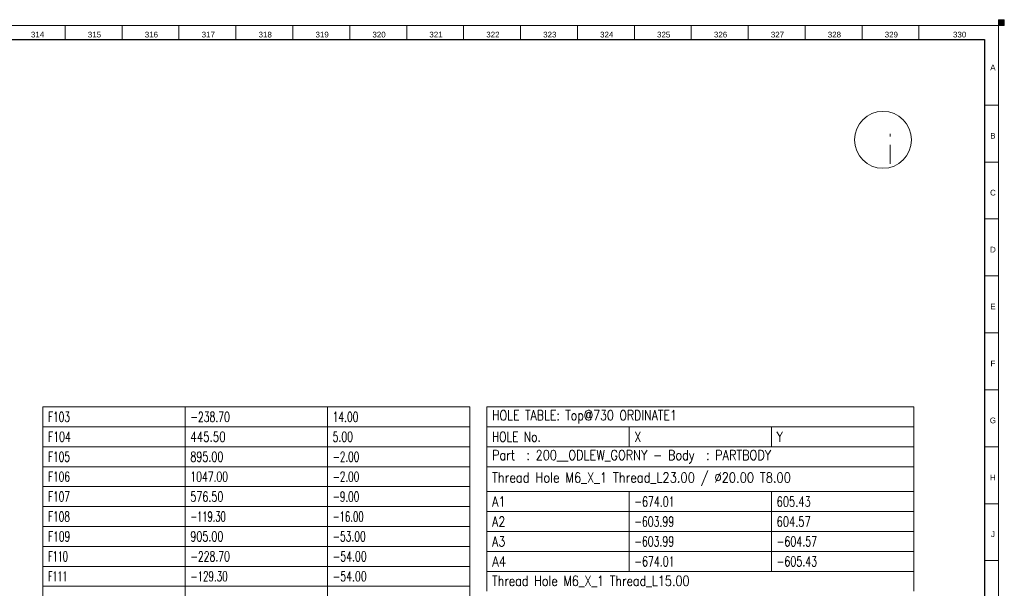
# Model space of a CAD drawing. Header units: millimetres. Extents: x -34 to 6620, y -230 to 4700.
# Tile 189 of 189: x 6274 to 6620, y 4500 to 4700. Entities that reach past the tile are written whole.
import ezdxf

# ---------------------------------------------------------------- set-up
doc = ezdxf.new("R2010")
doc.units = ezdxf.units.MM
doc.layers.add('1', color=7, linetype='Continuous', true_color=0xffffff)
doc.styles.add('Arial Unicode MS', font='Arial Unicode MS')
doc.styles.add('latin_extended', font='simplex.shx')

# ---------------------------------------------------------------- blocks, each defined once
blk = doc.blocks.new('IDSYMBOL0')
at = {"layer": '1', "color": 2, "linetype": 'Continuous', "lineweight": 13, "insert": (6579.751931, 4649.431523), "char_height": 10, "attachment_point": 7, "line_spacing_factor": 0.963855, "style": 'latin_extended'}
blk.add_mtext('\\W0.0656;i', dxfattribs=at)
blk = doc.blocks.new('HATCH5')
at = {"color": 3, "lineweight": 13}
for p, q in [((6618, 4699.98951), (6620, 4699.98951)), ((6618, 4699.94718), (6620, 4699.94718)), ((6618, 4699.90485), (6620, 4699.90485)), ((6618, 4699.86252), (6620, 4699.86252)), ((6618, 4699.82019), (6620, 4699.82019)), ((6618, 4699.77786), (6620, 4699.77786)), ((6618, 4699.73553), (6620, 4699.73553)), ((6618, 4699.6932), (6620, 4699.6932)), ((6618, 4699.65087), (6620, 4699.65087)), ((6618, 4699.60854), (6620, 4699.60854)), ((6618, 4699.56621), (6620, 4699.56621)), ((6618, 4699.52388), (6620, 4699.52388)), ((6618, 4699.48155), (6620, 4699.48155)), ((6618, 4699.43922), (6620, 4699.43922)), ((6618, 4699.39689), (6620, 4699.39689)), ((6618, 4699.35456), (6620, 4699.35456)), ((6618, 4699.31223), (6620, 4699.31223)), ((6618, 4699.2699), (6620, 4699.2699)), ((6618, 4699.22757), (6620, 4699.22757)), ((6618, 4699.18524), (6620, 4699.18524)), ((6618, 4699.14291), (6620, 4699.14291)), ((6618, 4699.10058), (6620, 4699.10058)), ((6618, 4699.05825), (6620, 4699.05825)), ((6618, 4699.01592), (6620, 4699.01592)), ((6618, 4698.97359), (6620, 4698.97359)), ((6618, 4698.93126), (6620, 4698.93126)), ((6618, 4698.88893), (6620, 4698.88893)), ((6618, 4698.8466), (6620, 4698.8466)), ((6618, 4698.80427), (6620, 4698.80427)), ((6618, 4698.76194), (6620, 4698.76194)), ((6618, 4698.71961), (6620, 4698.71961)), ((6618, 4698.67728), (6620, 4698.67728)), ((6618, 4698.63495), (6620, 4698.63495)), ((6618, 4698.59262), (6620, 4698.59262)), ((6618, 4698.55029), (6620, 4698.55029)), ((6618, 4698.50796), (6620, 4698.50796)), ((6618, 4698.46563), (6620, 4698.46563)), ((6618, 4698.4233), (6620, 4698.4233)), ((6618, 4698.38097), (6620, 4698.38097)), ((6618, 4698.33864), (6620, 4698.33864)), ((6618, 4698.29631), (6620, 4698.29631)), ((6618, 4698.25398), (6620, 4698.25398)), ((6618, 4698.21165), (6620, 4698.21165)), ((6618, 4698.16932), (6620, 4698.16932)), ((6618, 4698.12699), (6620, 4698.12699)), ((6618, 4698.08466), (6620, 4698.08466)), ((6618, 4698.04233), (6620, 4698.04233)), ((6618, 4698), (6620, 4698))]:
    blk.add_line(p, q, dxfattribs=at)
blk = doc.blocks.new('TabularNote3')
at = {"layer": '1', "color": 163, "linetype": 'Continuous', "lineweight": 18}
for p, q in [((6438.170042, 4563.98561), (6488.170042, 4563.98561)), ((6438.170042, 4563.98561), (6438.170042, 4556.98561)), ((6488.170042, 4563.98561), (6538.170042, 4563.98561)), ((6538.170042, 4563.98561), (6588.170042, 4563.98561)), ((6588.170042, 4563.98561), (6588.170042, 4556.98561)), ((6438.170042, 4556.98561), (6488.170042, 4556.98561)), ((6438.170042, 4556.98561), (6438.170042, 4549.98561)), ((6488.170042, 4556.98561), (6538.170042, 4556.98561)), ((6488.170042, 4556.98561), (6488.170042, 4549.98561)), ((6538.170042, 4556.98561), (6588.170042, 4556.98561)), ((6538.170042, 4556.98561), (6538.170042, 4549.98561)), ((6588.170042, 4556.98561), (6588.170042, 4549.98561)), ((6438.170042, 4549.98561), (6488.170042, 4549.98561)), ((6438.170042, 4549.98561), (6438.170042, 4542.98561)), ((6488.170042, 4549.98561), (6538.170042, 4549.98561)), ((6538.170042, 4549.98561), (6588.170042, 4549.98561)), ((6588.170042, 4549.98561), (6588.170042, 4542.98561)), ((6438.170042, 4542.98561), (6488.170042, 4542.98561)), ((6438.170042, 4542.98561), (6438.170042, 4534.23561)), ((6488.170042, 4542.98561), (6538.170042, 4542.98561)), ((6538.170042, 4542.98561), (6588.170042, 4542.98561)), ((6588.170042, 4542.98561), (6588.170042, 4534.23561)), ((6438.170042, 4534.23561), (6488.170042, 4534.23561)), ((6438.170042, 4534.23561), (6438.170042, 4527.23561)), ((6488.170042, 4534.23561), (6538.170042, 4534.23561)), ((6488.170042, 4534.23561), (6488.170042, 4527.23561)), ((6538.170042, 4534.23561), (6588.170042, 4534.23561)), ((6538.170042, 4534.23561), (6538.170042, 4527.23561)), ((6588.170042, 4534.23561), (6588.170042, 4527.23561)), ((6438.170042, 4527.23561), (6488.170042, 4527.23561)), ((6438.170042, 4527.23561), (6438.170042, 4520.23561)), ((6488.170042, 4527.23561), (6538.170042, 4527.23561)), ((6488.170042, 4527.23561), (6488.170042, 4520.23561)), ((6538.170042, 4527.23561), (6588.170042, 4527.23561)), ((6538.170042, 4527.23561), (6538.170042, 4520.23561)), ((6588.170042, 4527.23561), (6588.170042, 4520.23561)), ((6438.170042, 4520.23561), (6488.170042, 4520.23561)), ((6438.170042, 4520.23561), (6438.170042, 4513.23561)), ((6488.170042, 4520.23561), (6538.170042, 4520.23561)), ((6488.170042, 4520.23561), (6488.170042, 4513.23561)), ((6538.170042, 4520.23561), (6588.170042, 4520.23561)), ((6538.170042, 4520.23561), (6538.170042, 4513.23561)), ((6588.170042, 4520.23561), (6588.170042, 4513.23561)), ((6438.170042, 4513.23561), (6488.170042, 4513.23561)), ((6438.170042, 4513.23561), (6438.170042, 4506.23561)), ((6488.170042, 4513.23561), (6538.170042, 4513.23561)), ((6488.170042, 4513.23561), (6488.170042, 4506.23561)), ((6538.170042, 4513.23561), (6588.170042, 4513.23561)), ((6538.170042, 4513.23561), (6538.170042, 4506.23561)), ((6588.170042, 4513.23561), (6588.170042, 4506.23561)), ((6438.170042, 4506.23561), (6488.170042, 4506.23561)), ((6438.170042, 4506.23561), (6438.170042, 4499.23561)), ((6488.170042, 4506.23561), (6538.170042, 4506.23561)), ((6538.170042, 4506.23561), (6588.170042, 4506.23561)), ((6588.170042, 4506.23561), (6588.170042, 4499.23561))]:
    blk.add_line(p, q, dxfattribs=at)
at = {"layer": '1', "color": 2, "linetype": 'Continuous', "lineweight": 13, "char_height": 3.5, "attachment_point": 4, "line_spacing_factor": 0.963855, "style": 'latin_extended'}
for s, insert in [('\\W0.8061;HOLE TABLE: Top@730 ORDINATE1', (6439.987542, 4560.48561)), ('\\W0.7760;HOLE No.', (6439.987542, 4553.48561)), ('\\W0.8300;X', (6489.987542, 4553.48561)), ('\\W0.8300;Y', (6539.987542, 4553.48561)), ('\\W0.8310;Part  : 200__ODLEW_GORNY - Body  : PARTBODY', (6439.987542, 4546.48561)), ('\\W0.8457;Thread Hole M6_X_1 Thread_L23.00 / %%c20.00 T8.00', (6439.987542, 4538.61061)), ('\\W0.8373;A1', (6439.987542, 4530.73561)), ('\\W0.6950;-674.01', (6489.987542, 4530.73561)), ('\\W0.7268;605.43', (6539.987542, 4530.73561)), ('\\W0.8250;A2', (6439.987542, 4523.73561)), ('\\W0.6861;-603.99', (6489.987542, 4523.73561)), ('\\W0.7268;604.57', (6539.987542, 4523.73561)), ('\\W0.8250;A3', (6439.987542, 4516.73561)), ('\\W0.6861;-603.99', (6489.987542, 4516.73561)), ('\\W0.6982;-604.57', (6539.987542, 4516.73561)), ('\\W0.6950;-674.01', (6489.987542, 4509.73561)), ('\\W0.6982;-605.43', (6539.987542, 4509.73561)), ('\\W0.8750;A4', (6439.987542, 4509.73561)), ('\\W0.8232;Thread Hole M6_X_1 Thread_L15.00', (6439.987542, 4502.73561))]:
    blk.add_mtext(s, dxfattribs=dict(at, insert=insert))
blk = doc.blocks.new('TabularNote4')
at = {"layer": '1', "color": 163, "linetype": 'Continuous', "lineweight": 18}
for p, q in [((6282.170042, 4563.98561), (6332.170042, 4563.98561)), ((6282.170042, 4563.98561), (6282.170042, 4556.98561)), ((6332.170042, 4563.98561), (6332.170042, 4556.98561)), ((6332.170042, 4563.98561), (6382.170042, 4563.98561)), ((6382.170042, 4563.98561), (6382.170042, 4556.98561)), ((6382.170042, 4563.98561), (6432.170042, 4563.98561)), ((6432.170042, 4563.98561), (6432.170042, 4556.98561)), ((6282.170042, 4556.98561), (6332.170042, 4556.98561)), ((6282.170042, 4556.98561), (6282.170042, 4549.98561)), ((6332.170042, 4556.98561), (6382.170042, 4556.98561)), ((6332.170042, 4556.98561), (6332.170042, 4549.98561)), ((6382.170042, 4556.98561), (6432.170042, 4556.98561)), ((6382.170042, 4556.98561), (6382.170042, 4549.98561)), ((6432.170042, 4556.98561), (6432.170042, 4549.98561)), ((6282.170042, 4549.98561), (6332.170042, 4549.98561)), ((6282.170042, 4549.98561), (6282.170042, 4542.98561)), ((6332.170042, 4549.98561), (6382.170042, 4549.98561)), ((6332.170042, 4549.98561), (6332.170042, 4542.98561)), ((6382.170042, 4549.98561), (6432.170042, 4549.98561)), ((6382.170042, 4549.98561), (6382.170042, 4542.98561)), ((6432.170042, 4549.98561), (6432.170042, 4542.98561)), ((6282.170042, 4542.98561), (6332.170042, 4542.98561)), ((6282.170042, 4542.98561), (6282.170042, 4535.98561)), ((6332.170042, 4542.98561), (6382.170042, 4542.98561)), ((6332.170042, 4542.98561), (6332.170042, 4535.98561)), ((6382.170042, 4542.98561), (6432.170042, 4542.98561)), ((6382.170042, 4542.98561), (6382.170042, 4535.98561)), ((6432.170042, 4542.98561), (6432.170042, 4535.98561)), ((6282.170042, 4535.98561), (6332.170042, 4535.98561)), ((6282.170042, 4535.98561), (6282.170042, 4528.98561)), ((6332.170042, 4535.98561), (6382.170042, 4535.98561)), ((6332.170042, 4535.98561), (6332.170042, 4528.98561)), ((6382.170042, 4535.98561), (6432.170042, 4535.98561)), ((6382.170042, 4535.98561), (6382.170042, 4528.98561)), ((6432.170042, 4535.98561), (6432.170042, 4528.98561)), ((6282.170042, 4528.98561), (6332.170042, 4528.98561)), ((6282.170042, 4528.98561), (6282.170042, 4521.98561)), ((6332.170042, 4528.98561), (6382.170042, 4528.98561)), ((6332.170042, 4528.98561), (6332.170042, 4521.98561)), ((6382.170042, 4528.98561), (6432.170042, 4528.98561)), ((6382.170042, 4528.98561), (6382.170042, 4521.98561)), ((6432.170042, 4528.98561), (6432.170042, 4521.98561)), ((6282.170042, 4521.98561), (6332.170042, 4521.98561)), ((6282.170042, 4521.98561), (6282.170042, 4514.98561)), ((6332.170042, 4521.98561), (6382.170042, 4521.98561)), ((6332.170042, 4521.98561), (6332.170042, 4514.98561)), ((6382.170042, 4521.98561), (6432.170042, 4521.98561)), ((6382.170042, 4521.98561), (6382.170042, 4514.98561)), ((6432.170042, 4521.98561), (6432.170042, 4514.98561)), ((6282.170042, 4514.98561), (6332.170042, 4514.98561)), ((6282.170042, 4514.98561), (6282.170042, 4507.98561)), ((6332.170042, 4514.98561), (6382.170042, 4514.98561)), ((6332.170042, 4514.98561), (6332.170042, 4507.98561)), ((6382.170042, 4514.98561), (6432.170042, 4514.98561)), ((6382.170042, 4514.98561), (6382.170042, 4507.98561)), ((6432.170042, 4514.98561), (6432.170042, 4507.98561)), ((6282.170042, 4507.98561), (6332.170042, 4507.98561)), ((6282.170042, 4507.98561), (6282.170042, 4500.98561)), ((6332.170042, 4507.98561), (6382.170042, 4507.98561)), ((6332.170042, 4507.98561), (6332.170042, 4500.98561)), ((6382.170042, 4507.98561), (6432.170042, 4507.98561)), ((6382.170042, 4507.98561), (6382.170042, 4500.98561)), ((6432.170042, 4507.98561), (6432.170042, 4500.98561)), ((6282.170042, 4500.98561), (6332.170042, 4500.98561)), ((6282.170042, 4500.98561), (6282.170042, 4493.98561)), ((6332.170042, 4500.98561), (6382.170042, 4500.98561)), ((6332.170042, 4500.98561), (6332.170042, 4493.98561)), ((6382.170042, 4500.98561), (6432.170042, 4500.98561)), ((6382.170042, 4500.98561), (6382.170042, 4493.98561)), ((6432.170042, 4500.98561), (6432.170042, 4493.98561))]:
    blk.add_line(p, q, dxfattribs=at)
at = {"layer": '1', "color": 2, "linetype": 'Continuous', "lineweight": 13, "char_height": 3.5, "attachment_point": 4, "line_spacing_factor": 0.963855, "style": 'latin_extended'}
for s, insert in [('\\W0.6563;F103', (6283.987542, 4560.48561)), ('\\W0.6809;-238.70', (6333.987542, 4560.48561)), ('\\W0.6713;14.00', (6383.987542, 4560.48561)), ('\\W0.6822;F104', (6283.987542, 4553.48561)), ('\\W0.7513;445.50', (6333.987542, 4553.48561)), ('\\W0.6807;5.00', (6383.987542, 4553.48561)), ('\\W0.6563;F105', (6283.987542, 4546.48561)), ('\\W0.7053;895.00', (6333.987542, 4546.48561)), ('\\W0.6492;-2.00', (6383.987542, 4546.48561)), ('\\W0.6563;F106', (6283.987542, 4539.48561)), ('\\W0.6795;1047.00', (6333.987542, 4539.48561)), ('\\W0.6492;-2.00', (6383.987542, 4539.48561)), ('\\W0.6563;F107', (6283.987542, 4532.48561)), ('\\W0.7053;576.50', (6333.987542, 4532.48561)), ('\\W0.6492;-9.00', (6383.987542, 4532.48561)), ('\\W0.6563;F108', (6283.987542, 4525.48561)), ('\\W0.6094;-119.30', (6333.987542, 4525.48561)), ('\\W0.6272;-16.00', (6383.987542, 4525.48561)), ('\\W0.6651;F109', (6283.987542, 4518.48561)), ('\\W0.7053;905.00', (6333.987542, 4518.48561)), ('\\W0.6679;-53.00', (6383.987542, 4518.48561)), ('\\W0.5950;F110', (6283.987542, 4511.48561)), ('\\W0.6809;-228.70', (6333.987542, 4511.48561)), ('\\W0.6882;-54.00', (6383.987542, 4511.48561)), ('\\W0.5802;F111', (6283.987542, 4504.48561)), ('\\W0.6439;-129.30', (6333.987542, 4504.48561)), ('\\W0.6882;-54.00', (6383.987542, 4504.48561))]:
    blk.add_mtext(s, dxfattribs=dict(at, insert=insert))
blk = doc.blocks.new('TabularNote5')
at = {"layer": '1', "color": 163, "linetype": 'Continuous', "lineweight": 18}
for p, q in [((6438.170042, 4563.98561), (6488.170042, 4563.98561)), ((6438.170042, 4563.98561), (6438.170042, 4556.98561)), ((6488.170042, 4563.98561), (6538.170042, 4563.98561)), ((6538.170042, 4563.98561), (6588.170042, 4563.98561)), ((6588.170042, 4563.98561), (6588.170042, 4556.98561)), ((6438.170042, 4556.98561), (6488.170042, 4556.98561)), ((6438.170042, 4556.98561), (6438.170042, 4549.98561)), ((6488.170042, 4556.98561), (6538.170042, 4556.98561)), ((6488.170042, 4556.98561), (6488.170042, 4549.98561)), ((6538.170042, 4556.98561), (6588.170042, 4556.98561)), ((6538.170042, 4556.98561), (6538.170042, 4549.98561)), ((6588.170042, 4556.98561), (6588.170042, 4549.98561)), ((6438.170042, 4549.98561), (6488.170042, 4549.98561)), ((6438.170042, 4549.98561), (6438.170042, 4542.98561)), ((6488.170042, 4549.98561), (6538.170042, 4549.98561)), ((6538.170042, 4549.98561), (6588.170042, 4549.98561)), ((6588.170042, 4549.98561), (6588.170042, 4542.98561)), ((6438.170042, 4542.98561), (6488.170042, 4542.98561)), ((6438.170042, 4542.98561), (6438.170042, 4534.23561)), ((6488.170042, 4542.98561), (6538.170042, 4542.98561)), ((6538.170042, 4542.98561), (6588.170042, 4542.98561)), ((6588.170042, 4542.98561), (6588.170042, 4534.23561)), ((6438.170042, 4534.23561), (6488.170042, 4534.23561)), ((6438.170042, 4534.23561), (6438.170042, 4527.23561)), ((6488.170042, 4534.23561), (6538.170042, 4534.23561)), ((6488.170042, 4534.23561), (6488.170042, 4527.23561)), ((6538.170042, 4534.23561), (6588.170042, 4534.23561)), ((6538.170042, 4534.23561), (6538.170042, 4527.23561)), ((6588.170042, 4534.23561), (6588.170042, 4527.23561)), ((6438.170042, 4527.23561), (6488.170042, 4527.23561)), ((6438.170042, 4527.23561), (6438.170042, 4520.23561)), ((6488.170042, 4527.23561), (6538.170042, 4527.23561)), ((6488.170042, 4527.23561), (6488.170042, 4520.23561)), ((6538.170042, 4527.23561), (6588.170042, 4527.23561)), ((6538.170042, 4527.23561), (6538.170042, 4520.23561)), ((6588.170042, 4527.23561), (6588.170042, 4520.23561)), ((6438.170042, 4520.23561), (6488.170042, 4520.23561)), ((6438.170042, 4520.23561), (6438.170042, 4513.23561)), ((6488.170042, 4520.23561), (6538.170042, 4520.23561)), ((6488.170042, 4520.23561), (6488.170042, 4513.23561)), ((6538.170042, 4520.23561), (6588.170042, 4520.23561)), ((6538.170042, 4520.23561), (6538.170042, 4513.23561)), ((6588.170042, 4520.23561), (6588.170042, 4513.23561)), ((6438.170042, 4513.23561), (6488.170042, 4513.23561)), ((6438.170042, 4513.23561), (6438.170042, 4506.23561)), ((6488.170042, 4513.23561), (6538.170042, 4513.23561)), ((6488.170042, 4513.23561), (6488.170042, 4506.23561)), ((6538.170042, 4513.23561), (6588.170042, 4513.23561)), ((6538.170042, 4513.23561), (6538.170042, 4506.23561)), ((6588.170042, 4513.23561), (6588.170042, 4506.23561)), ((6438.170042, 4506.23561), (6488.170042, 4506.23561)), ((6438.170042, 4506.23561), (6438.170042, 4499.23561)), ((6488.170042, 4506.23561), (6538.170042, 4506.23561)), ((6538.170042, 4506.23561), (6588.170042, 4506.23561)), ((6588.170042, 4506.23561), (6588.170042, 4499.23561))]:
    blk.add_line(p, q, dxfattribs=at)
at = {"layer": '1', "color": 2, "linetype": 'Continuous', "lineweight": 13, "char_height": 3.5, "attachment_point": 4, "line_spacing_factor": 0.963855, "style": 'latin_extended'}
for s, insert in [('\\W0.8061;HOLE TABLE: Top@730 ORDINATE1', (6439.987542, 4560.48561)), ('\\W0.7760;HOLE No.', (6439.987542, 4553.48561)), ('\\W0.8300;X', (6489.987542, 4553.48561)), ('\\W0.8300;Y', (6539.987542, 4553.48561)), ('\\W0.8310;Part  : 200__ODLEW_GORNY - Body  : PARTBODY', (6439.987542, 4546.48561)), ('\\W0.8457;Thread Hole M6_X_1 Thread_L23.00 / %%c20.00 T8.00', (6439.987542, 4538.61061)), ('\\W0.8373;A1', (6439.987542, 4530.73561)), ('\\W0.6950;-674.01', (6489.987542, 4530.73561)), ('\\W0.7268;605.43', (6539.987542, 4530.73561)), ('\\W0.8250;A2', (6439.987542, 4523.73561)), ('\\W0.6861;-603.99', (6489.987542, 4523.73561)), ('\\W0.7268;604.57', (6539.987542, 4523.73561)), ('\\W0.8250;A3', (6439.987542, 4516.73561)), ('\\W0.6861;-603.99', (6489.987542, 4516.73561)), ('\\W0.6982;-604.57', (6539.987542, 4516.73561)), ('\\W0.6950;-674.01', (6489.987542, 4509.73561)), ('\\W0.6982;-605.43', (6539.987542, 4509.73561)), ('\\W0.8750;A4', (6439.987542, 4509.73561)), ('\\W0.8232;Thread Hole M6_X_1 Thread_L15.00', (6439.987542, 4502.73561))]:
    blk.add_mtext(s, dxfattribs=dict(at, insert=insert))
blk = doc.blocks.new('TabularNote6')
at = {"layer": '1', "color": 163, "linetype": 'Continuous', "lineweight": 18}
for p, q in [((6282.170042, 4563.98561), (6332.170042, 4563.98561)), ((6282.170042, 4563.98561), (6282.170042, 4556.98561)), ((6332.170042, 4563.98561), (6332.170042, 4556.98561)), ((6332.170042, 4563.98561), (6382.170042, 4563.98561)), ((6382.170042, 4563.98561), (6382.170042, 4556.98561)), ((6382.170042, 4563.98561), (6432.170042, 4563.98561)), ((6432.170042, 4563.98561), (6432.170042, 4556.98561)), ((6282.170042, 4556.98561), (6332.170042, 4556.98561)), ((6282.170042, 4556.98561), (6282.170042, 4549.98561)), ((6332.170042, 4556.98561), (6382.170042, 4556.98561)), ((6332.170042, 4556.98561), (6332.170042, 4549.98561)), ((6382.170042, 4556.98561), (6432.170042, 4556.98561)), ((6382.170042, 4556.98561), (6382.170042, 4549.98561)), ((6432.170042, 4556.98561), (6432.170042, 4549.98561)), ((6282.170042, 4549.98561), (6332.170042, 4549.98561)), ((6282.170042, 4549.98561), (6282.170042, 4542.98561)), ((6332.170042, 4549.98561), (6382.170042, 4549.98561)), ((6332.170042, 4549.98561), (6332.170042, 4542.98561)), ((6382.170042, 4549.98561), (6432.170042, 4549.98561)), ((6382.170042, 4549.98561), (6382.170042, 4542.98561)), ((6432.170042, 4549.98561), (6432.170042, 4542.98561)), ((6282.170042, 4542.98561), (6332.170042, 4542.98561)), ((6282.170042, 4542.98561), (6282.170042, 4535.98561)), ((6332.170042, 4542.98561), (6382.170042, 4542.98561)), ((6332.170042, 4542.98561), (6332.170042, 4535.98561)), ((6382.170042, 4542.98561), (6432.170042, 4542.98561)), ((6382.170042, 4542.98561), (6382.170042, 4535.98561)), ((6432.170042, 4542.98561), (6432.170042, 4535.98561)), ((6282.170042, 4535.98561), (6332.170042, 4535.98561)), ((6282.170042, 4535.98561), (6282.170042, 4528.98561)), ((6332.170042, 4535.98561), (6382.170042, 4535.98561)), ((6332.170042, 4535.98561), (6332.170042, 4528.98561)), ((6382.170042, 4535.98561), (6432.170042, 4535.98561)), ((6382.170042, 4535.98561), (6382.170042, 4528.98561)), ((6432.170042, 4535.98561), (6432.170042, 4528.98561)), ((6282.170042, 4528.98561), (6332.170042, 4528.98561)), ((6282.170042, 4528.98561), (6282.170042, 4521.98561)), ((6332.170042, 4528.98561), (6382.170042, 4528.98561)), ((6332.170042, 4528.98561), (6332.170042, 4521.98561)), ((6382.170042, 4528.98561), (6432.170042, 4528.98561)), ((6382.170042, 4528.98561), (6382.170042, 4521.98561)), ((6432.170042, 4528.98561), (6432.170042, 4521.98561)), ((6282.170042, 4521.98561), (6332.170042, 4521.98561)), ((6282.170042, 4521.98561), (6282.170042, 4514.98561)), ((6332.170042, 4521.98561), (6382.170042, 4521.98561)), ((6332.170042, 4521.98561), (6332.170042, 4514.98561)), ((6382.170042, 4521.98561), (6432.170042, 4521.98561)), ((6382.170042, 4521.98561), (6382.170042, 4514.98561)), ((6432.170042, 4521.98561), (6432.170042, 4514.98561)), ((6282.170042, 4514.98561), (6332.170042, 4514.98561)), ((6282.170042, 4514.98561), (6282.170042, 4507.98561)), ((6332.170042, 4514.98561), (6382.170042, 4514.98561)), ((6332.170042, 4514.98561), (6332.170042, 4507.98561)), ((6382.170042, 4514.98561), (6432.170042, 4514.98561)), ((6382.170042, 4514.98561), (6382.170042, 4507.98561)), ((6432.170042, 4514.98561), (6432.170042, 4507.98561)), ((6282.170042, 4507.98561), (6332.170042, 4507.98561)), ((6282.170042, 4507.98561), (6282.170042, 4500.98561)), ((6332.170042, 4507.98561), (6382.170042, 4507.98561)), ((6332.170042, 4507.98561), (6332.170042, 4500.98561)), ((6382.170042, 4507.98561), (6432.170042, 4507.98561)), ((6382.170042, 4507.98561), (6382.170042, 4500.98561)), ((6432.170042, 4507.98561), (6432.170042, 4500.98561)), ((6282.170042, 4500.98561), (6332.170042, 4500.98561)), ((6282.170042, 4500.98561), (6282.170042, 4493.98561)), ((6332.170042, 4500.98561), (6382.170042, 4500.98561)), ((6332.170042, 4500.98561), (6332.170042, 4493.98561)), ((6382.170042, 4500.98561), (6432.170042, 4500.98561)), ((6382.170042, 4500.98561), (6382.170042, 4493.98561)), ((6432.170042, 4500.98561), (6432.170042, 4493.98561))]:
    blk.add_line(p, q, dxfattribs=at)
at = {"layer": '1', "color": 2, "linetype": 'Continuous', "lineweight": 13, "char_height": 3.5, "attachment_point": 4, "line_spacing_factor": 0.963855, "style": 'latin_extended'}
for s, insert in [('\\W0.6563;F103', (6283.987542, 4560.48561)), ('\\W0.6809;-238.70', (6333.987542, 4560.48561)), ('\\W0.6713;14.00', (6383.987542, 4560.48561)), ('\\W0.6822;F104', (6283.987542, 4553.48561)), ('\\W0.7513;445.50', (6333.987542, 4553.48561)), ('\\W0.6807;5.00', (6383.987542, 4553.48561)), ('\\W0.6563;F105', (6283.987542, 4546.48561)), ('\\W0.7053;895.00', (6333.987542, 4546.48561)), ('\\W0.6492;-2.00', (6383.987542, 4546.48561)), ('\\W0.6563;F106', (6283.987542, 4539.48561)), ('\\W0.6795;1047.00', (6333.987542, 4539.48561)), ('\\W0.6492;-2.00', (6383.987542, 4539.48561)), ('\\W0.6563;F107', (6283.987542, 4532.48561)), ('\\W0.7053;576.50', (6333.987542, 4532.48561)), ('\\W0.6492;-9.00', (6383.987542, 4532.48561)), ('\\W0.6563;F108', (6283.987542, 4525.48561)), ('\\W0.6094;-119.30', (6333.987542, 4525.48561)), ('\\W0.6272;-16.00', (6383.987542, 4525.48561)), ('\\W0.6651;F109', (6283.987542, 4518.48561)), ('\\W0.7053;905.00', (6333.987542, 4518.48561)), ('\\W0.6679;-53.00', (6383.987542, 4518.48561)), ('\\W0.5950;F110', (6283.987542, 4511.48561)), ('\\W0.6809;-228.70', (6333.987542, 4511.48561)), ('\\W0.6882;-54.00', (6383.987542, 4511.48561)), ('\\W0.5802;F111', (6283.987542, 4504.48561)), ('\\W0.6439;-129.30', (6333.987542, 4504.48561)), ('\\W0.6882;-54.00', (6383.987542, 4504.48561))]:
    blk.add_mtext(s, dxfattribs=dict(at, insert=insert))

msp = doc.modelspace()

# ---------------------------------------------------------------- linework, layer by layer
at = {"layer": '1', "color": 3, "linetype": 'Continuous', "lineweight": 18}
for p, q in [((6618, 4698), (6618, 4700)), ((6618, 4700), (6620, 4700)), ((6620, 4700), (6620, 4698)), ((2, 4698), (6618, 4698)), ((6618, 4698), (6618, 2)), ((6620, 4698), (6618, 4698))]:
    msp.add_line(p, q, dxfattribs=at)
at = {"layer": '1', "color": 3, "linetype": 'Continuous', "lineweight": 13}
for p, q in [((6290, 4698), (6290, 4693)), ((6310, 4698), (6310, 4693)), ((6330, 4698), (6330, 4693)), ((6350, 4698), (6350, 4693)), ((6370, 4698), (6370, 4693)), ((6390, 4698), (6390, 4693)), ((6410, 4698), (6410, 4693)), ((6430, 4698), (6430, 4693)), ((6450, 4698), (6450, 4693)), ((6470, 4698), (6470, 4693)), ((6490, 4698), (6490, 4693)), ((6510, 4698), (6510, 4693)), ((6530, 4698), (6530, 4693)), ((6550, 4698), (6550, 4693)), ((6570, 4698), (6570, 4693)), ((6590, 4698), (6590, 4693)), ((6613, 4670), (6618, 4670)), ((6613, 4650), (6618, 4650)), ((6613, 4630), (6618, 4630)), ((6613, 4610), (6618, 4610)), ((6613, 4590), (6618, 4590)), ((6613, 4570), (6618, 4570)), ((6613, 4550), (6618, 4550)), ((6613, 4530), (6618, 4530)), ((6613, 4510), (6618, 4510))]:
    msp.add_line(p, q, dxfattribs=at)
at = {"layer": '1', "color": 7, "linetype": 'Continuous', "lineweight": 25}
for p, q in [((7, 4693), (6613, 4693)), ((6613, 4693), (6613, 7))]:
    msp.add_line(p, q, dxfattribs=at)
at = {"layer": '1', "color": 2, "linetype": 'Continuous', "lineweight": 13}
msp.add_circle((6577.357, 4657.8), 10, dxfattribs=at)

# ---------------------------------------------------------------- block references
at = {"layer": '1', "color": 3, "linetype": 'Continuous', "lineweight": 13}
msp.add_blockref('HATCH5', (0, 0), dxfattribs=at)
at = {"layer": '1', "color": 2, "linetype": 'Continuous', "lineweight": 13}
msp.add_blockref('IDSYMBOL0', (0, 0), dxfattribs=at)
at = {"layer": '1', "color": 163, "linetype": 'Continuous', "lineweight": 18}
for name in ['TabularNote4', 'TabularNote6', 'TabularNote3', 'TabularNote5']:
    msp.add_blockref(name, (0, 0), dxfattribs=at)

# ---------------------------------------------------------------- texts
at = {"layer": '1', "color": 3, "linetype": 'Continuous', "lineweight": 13, "char_height": 2, "attachment_point": 7, "line_spacing_factor": 1.069626, "style": 'Arial Unicode MS'}
for s, insert in [('\\W1.0000;314', (6277.969, 4693.738)), ('\\W1.0000;315', (6297.969, 4693.738)), ('\\W1.0000;316', (6317.969, 4693.738)), ('\\W1.0000;317', (6337.969, 4693.738)), ('\\W1.0000;318', (6357.969, 4693.738)), ('\\W1.0000;319', (6377.969, 4693.738)), ('\\W1.0000;320', (6397.969, 4693.738)), ('\\W1.0000;321', (6417.969, 4693.738)), ('\\W1.0000;322', (6437.969, 4693.738)), ('\\W1.0000;323', (6457.969, 4693.738)), ('\\W1.0000;324', (6477.969, 4693.738)), ('\\W1.0000;325', (6497.969, 4693.738)), ('\\W1.0000;326', (6517.969, 4693.738)), ('\\W1.0000;327', (6537.969, 4693.738)), ('\\W1.0000;328', (6557.969, 4693.738)), ('\\W1.0000;329', (6577.969, 4693.738)), ('\\W1.0000;330', (6601.969, 4693.738)), ('\\W1.0000;A', (6615.068, 4682.243)), ('\\W1.0000;B', (6615.068, 4658.243)), ('\\W1.0000;C', (6614.991, 4638.226)), ('\\W1.0000;D', (6614.991, 4618.243)), ('\\W1.0000;E', (6615.068, 4598.243)), ('\\W1.0000;F', (6615.147, 4578.243)), ('\\W1.0000;G', (6614.913, 4558.226)), ('\\W1.0000;H', (6614.991, 4538.243)), ('\\W1.0000;J', (6615.302, 4518.243))]:
    msp.add_mtext(s, dxfattribs=dict(at, insert=insert))

doc.saveas('drawing.dxf')
